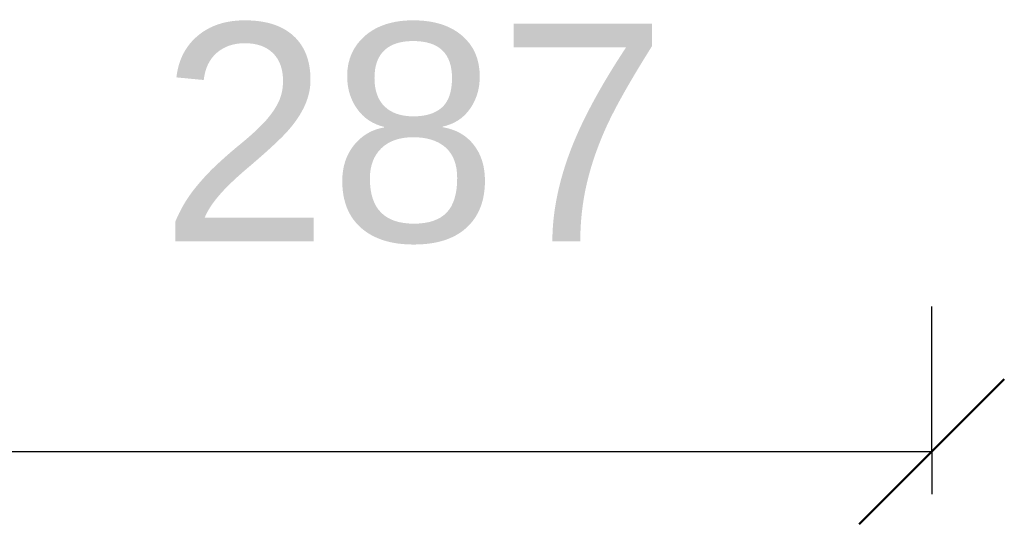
# Model space of a CAD drawing. Header units: millimetres. Extents: x -1041 to 1388, y -120 to 1250.
# Tile 83 of 85: x -251 to 20, y 1111 to 1250. Entities that reach past the tile are written whole.
import ezdxf

# ---------------------------------------------------------------- set-up
doc = ezdxf.new("R2010")
doc.units = ezdxf.units.MM
doc.layers.add('A-ANNO-DIMS', color=211, linetype='Continuous', lineweight=30)
doc.layers.add('A-ANNO-DIMS-20', color=211, linetype='Continuous', lineweight=30)
doc.styles.add('Arial_2', font='arial.ttf', dxfattribs={"height": 60})
doc.dimstyles.new('Linéaire', dxfattribs={"dimscale": 304.8, "dimtxt": 61.215564, "dimasz": 0.131234, "dimexe": 0.131234, "dimexo": 0.131234, "dimgap": 0.131234, "dimtad": 1, "dimdec": 0, "dimzin": 0, "dimdsep": 46, "dimtxsty": 'Arial_2', "dimblk1": 'OBLIQUE', "dimblk2": 'OBLIQUE', "dimsah": 1, "dimcen": 0.09, "dimazin": 0, "dimtfac": 1, "dimtdec": 4, "dimtix": 1, "dimtmove": 0, "dimatfit": 3, "dimfxl": 1, "dimtvp": 1, "dimtfill": 1, "dimtolj": 1, "dimtzin": 0, "dimarcsym": 2})

# ---------------------------------------------------------------- blocks, each defined once
blk = doc.blocks.new('DIMBLOCK1-Droite')
at = {"layer": 'A-ANNO-DIMS-20'}
for p, q in [((-287, 1130.72), (-287, 1170.72)), ((0, 1130.72), (0, 1170.72)), ((-287, 1130.72), (0, 1130.72)), ((-287, 1130.72), (-287, 1119)), ((0, 1130.72), (0, 1119))]:
    blk.add_line(p, q, dxfattribs=at)
at = {"layer": 'A-ANNO-DIMS-20', "lineweight": 50}
for p, q in [((-287, 1130.72), (-267, 1150.72)), ((0, 1130.72), (20, 1150.72)), ((-287, 1130.72), (-307, 1110.72)), ((0, 1130.72), (-20, 1110.72))]:
    blk.add_line(p, q, dxfattribs=at)
at = {"layer": 'A-ANNO-DIMS-20', "color": 0, "insert": (-212.72, 1248.61), "char_height": 60, "width": 166.1296, "attachment_point": 1, "line_spacing_factor": 0.941778, "style": 'Arial_2', "bg_fill": 3, "box_fill_scale": 1.25, "bg_fill_color": 256, "bg_fill_true_color": 13158600, "bg_fill_transparency": 0}
blk.add_mtext('287', dxfattribs=at)
blk = doc.blocks.new('_Oblique')
at = {"color": 0, "linetype": 'ByBlock', "lineweight": -2}
blk.add_line((-0.5, -0.5), (0.5, 0.5), dxfattribs=at)

msp = doc.modelspace()

# ---------------------------------------------------------------- dimensions: what is measured, and where the dimension line sits
at = {"layer": 'A-ANNO-DIMS'}
dim = msp.add_linear_dim(base=(0, 1130.72), p1=(-287, 1159), p2=(0, 1159), dimstyle='Linéaire', override={"dimpost": '<>', "dimfxl": 287}, dxfattribs=at)
dim.commit()
dim.dimension.update_dxf_attribs({"geometry": 'DIMBLOCK1-Droite', "text_midpoint": (-143.5, 1201.35)})

doc.saveas('drawing.dxf')
